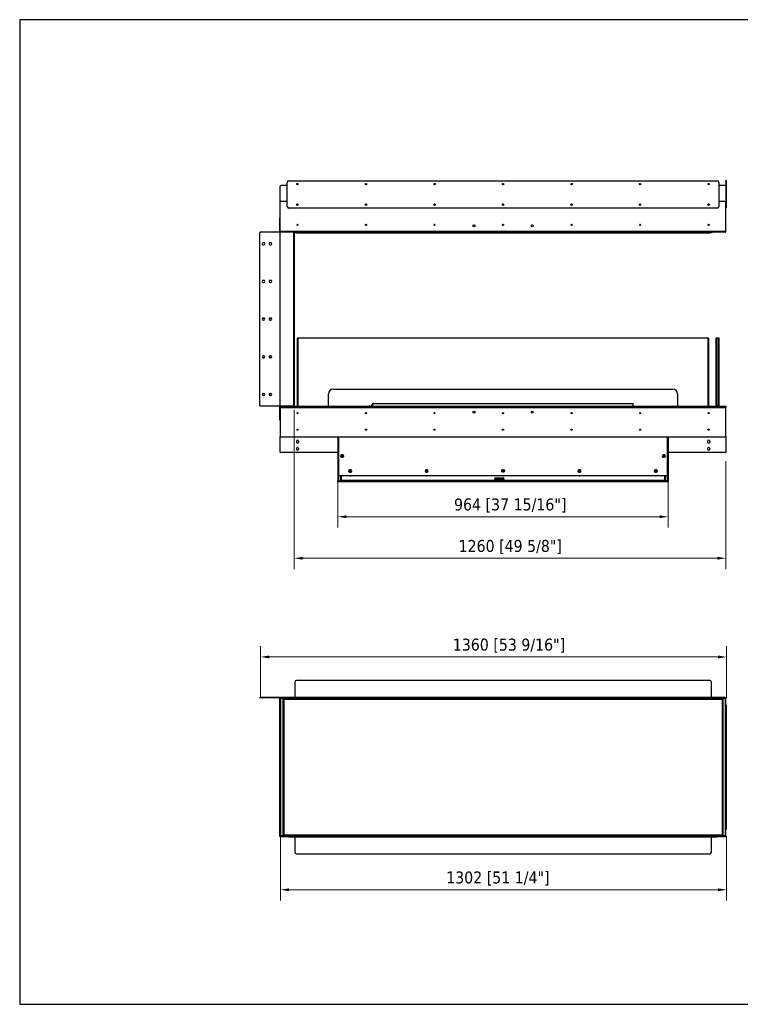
# Model space of a CAD drawing. Header units: millimetres. Extents: x 562 to 4546, y 557 to 3432.
# Tile 1 of 6: x 562 to 2665, y 557 to 3432. Entities that reach past the tile are written whole.
import ezdxf

# ---------------------------------------------------------------- set-up
doc = ezdxf.new("R2010")
doc.units = ezdxf.units.MM
doc.linetypes.add('CENTERX2', pattern=[0.8, 0.5, -0.1, 0.1, -0.1])
doc.layers.add('KO', color=7, linetype='Continuous', lineweight=30)
doc.layers.add('PLA_wymiar', color=7, linetype='Continuous', lineweight=18, true_color=0xff4646)
doc.styles.add('Tekst_wymiaru (PLA_colour)', font='tahoma.ttf')
doc.dimstyles.new('PLANIKA_colour', dxfattribs={"dimscale": 10, "dimtxt": 3.5, "dimasz": 2.5, "dimexe": 3.175, "dimexo": 0, "dimgap": 0.762, "dimtad": 1, "dimdec": 0, "dimrnd": 1e-08, "dimtxsty": 'Tekst_wymiaru (PLA_colour)', "dimcen": 0.09, "dimdle": 10, "dimclrd": 256, "dimclre": 256, "dimclrt": 256, "dimadec": 1, "dimazin": 2, "dimtfac": 0.8, "dimtdec": 0, "dimtmove": 0, "dimatfit": 3, "dimfxl": 0, "dimtolj": 1, "dimlwd": -1, "dimlwe": -1, "dimarcsym": 0})

# ---------------------------------------------------------------- blocks, each defined once
blk = doc.blocks.new('*D176')
at = {"layer": 'Defpoints', "color": 0, "transparency": 16777216}
for p in [(1323.5, 1048.3), (2625.5, 1048.3), (2625.5, 891.9)]:
    blk.add_point(p, dxfattribs=at)
at = {"layer": 'PLA_wymiar', "transparency": 16777216}
for p, q in [((1323.5, 1048.3), (1323.5, 860.1)), ((2625.5, 1048.3), (2625.5, 860.1)), ((1348.5, 891.9), (2600.5, 891.9))]:
    blk.add_line(p, q, dxfattribs=at)
for points in [[(1348.5, 896.1), (1348.5, 887.7), (1323.5, 891.9)], [(2600.5, 896.1), (2600.5, 887.7), (2625.5, 891.9)]]:
    blk.add_solid(points, dxfattribs=at)
at = {"layer": 'PLA_wymiar', "color": 11, "true_color": 0xff8080, "transparency": 16777216, "insert": (1957.8, 945.3), "char_height": 35, "attachment_point": 2, "style": 'Tekst_wymiaru (PLA_colour)'}
blk.add_mtext('\\A1;1302 [51 1/4"]', dxfattribs=at)
blk = doc.blocks.new('*D177')
at = {"layer": 'Defpoints', "color": 0, "transparency": 16777216}
for p in [(1265.5, 1571.8), (1265.5, 1452), (2625.5, 1451.7)]:
    blk.add_point(p, dxfattribs=at)
at = {"layer": 'PLA_wymiar', "transparency": 16777216}
for p, q in [((1265.5, 1452), (1265.5, 1603.5)), ((2625.5, 1451.7), (2625.5, 1603.5)), ((2600.5, 1571.8), (1290.5, 1571.8))]:
    blk.add_line(p, q, dxfattribs=at)
for points in [[(1290.5, 1575.9), (1290.5, 1567.6), (1265.5, 1571.8)], [(2600.5, 1575.9), (2600.5, 1567.6), (2625.5, 1571.8)]]:
    blk.add_solid(points, dxfattribs=at)
at = {"layer": 'PLA_wymiar', "color": 11, "true_color": 0xff8080, "transparency": 16777216, "insert": (1990.2, 1625.2), "char_height": 35, "attachment_point": 2, "style": 'Tekst_wymiaru (PLA_colour)'}
blk.add_mtext('\\A1;1360 [53 9/16"]', dxfattribs=at)
blk = doc.blocks.new('*D174')
at = {"layer": 'Defpoints', "color": 0, "transparency": 16777216}
for p in [(1363.5, 2293.5), (2623.5, 2143), (1363.5, 1859.9)]:
    blk.add_point(p, dxfattribs=at)
at = {"layer": 'PLA_wymiar', "transparency": 16777216}
for p, q in [((1363.5, 2293.5), (1363.5, 1828.1)), ((2623.5, 2143), (2623.5, 1828.1)), ((2598.5, 1859.9), (1388.5, 1859.9))]:
    blk.add_line(p, q, dxfattribs=at)
for points in [[(1388.5, 1864.1), (1388.5, 1855.7), (1363.5, 1859.9)], [(2598.5, 1864.1), (2598.5, 1855.7), (2623.5, 1859.9)]]:
    blk.add_solid(points, dxfattribs=at)
at = {"layer": 'PLA_wymiar', "color": 11, "true_color": 0xff8080, "transparency": 16777216, "insert": (1993.9, 1913.3), "char_height": 35, "attachment_point": 2, "style": 'Tekst_wymiaru (PLA_colour)'}
blk.add_mtext('\\A1;1260 [49 5/8"]', dxfattribs=at)
blk = doc.blocks.new('*D175')
at = {"layer": 'Defpoints', "color": 0, "transparency": 16777216}
for p in [(1491, 2084.4), (2455, 2084.4), (1491, 1981.1)]:
    blk.add_point(p, dxfattribs=at)
at = {"layer": 'PLA_wymiar', "transparency": 16777216}
for p, q in [((1491, 2084.4), (1491, 1949.3)), ((2455, 2084.4), (2455, 1949.3)), ((2430, 1981.1), (1516, 1981.1))]:
    blk.add_line(p, q, dxfattribs=at)
for points in [[(1516, 1985.2), (1516, 1976.9), (1491, 1981.1)], [(2430, 1985.2), (2430, 1976.9), (2455, 1981.1)]]:
    blk.add_solid(points, dxfattribs=at)
at = {"layer": 'PLA_wymiar', "color": 11, "true_color": 0xff8080, "transparency": 16777216, "insert": (1993.9, 2034.5), "char_height": 35, "attachment_point": 2, "style": 'Tekst_wymiaru (PLA_colour)'}
blk.add_mtext('\\A1;964 [37 15/16"]', dxfattribs=at)

msp = doc.modelspace()

# ---------------------------------------------------------------- linework, layer by layer
at = {"color": 7, "linetype": 'Continuous', "lineweight": 25}
for p, q in [((1348, 2962.3), (2598, 2962.3)), ((2623.5, 2963.3), (2624.5, 2963.3)), ((2623.5, 2958.3), (2623.5, 2963.3)), ((2624.5, 2963.3), (2624.5, 2958.3)), ((1322.5, 2902.3), (1322.5, 2946.3)), ((1343, 2948.3), (1324.5, 2948.3)), ((1343, 2887.3), (1343, 2957.3)), ((2603, 2957.3), (2603, 2887.3)), ((2621.5, 2948.3), (2603, 2948.3)), ((2624.5, 2958.3), (2623.5, 2958.3)), ((2623.5, 2958.3), (2623.5, 2902.3)), ((2624.5, 2958.3), (2624.5, 2888.3)), ((1322.5, 2902.3), (1343, 2902.3)), ((1322.5, 2814.3), (1322.5, 2902.3)), ((2598, 2882.3), (1348, 2882.3)), ((2603, 2902.3), (2623.5, 2902.3)), ((2623.5, 2814.3), (2623.5, 2902.3)), ((2623.5, 2888.3), (2624.5, 2888.3)), ((2624.5, 2883.3), (2623.5, 2883.3)), ((2624.5, 2888.3), (2624.5, 2883.3)), ((1321.5, 2853.3), (1322.5, 2853.3)), ((1321.5, 2851.3), (1321.5, 2853.3)), ((1322.5, 2851.3), (1321.5, 2851.3)), ((1321.5, 2813.3), (1321.5, 2851.3)), ((1263.5, 2306.3), (1263.5, 2810.3)), ((1321.5, 2812.3), (1265.5, 2812.3)), ((1322.5, 2813.3), (1321.5, 2813.3)), ((1321.5, 2812.3), (1321.5, 2304.3)), ((1361.5, 2812.3), (1321.5, 2812.3)), ((2623.5, 2814.3), (1322.5, 2814.3)), ((1322.5, 2813.3), (1322.5, 2814.3)), ((1365, 2812.3), (1361.5, 2812.3)), ((1361.5, 2812.3), (1361.5, 2304.3)), ((1363.5, 2810.3), (1363.5, 2306.3)), ((1365, 2810.3), (1365, 2812.3)), ((1365, 2812.3), (1370, 2812.3)), ((1370, 2810.3), (1365, 2810.3)), ((1370, 2812.3), (1370, 2810.3)), ((1370, 2812.3), (2576, 2812.3)), ((1370, 2810.3), (2576, 2810.3)), ((2576, 2810.3), (2576, 2812.3)), ((2576, 2812.3), (2581, 2812.3)), ((2581, 2810.3), (2576, 2810.3)), ((2621.5, 2812.3), (2581, 2812.3)), ((2581, 2812.3), (2581, 2810.3)), ((1275, 2781.3), (1273, 2781.3)), ((1273, 2775.3), (1275, 2775.3)), ((1295, 2781.3), (1293, 2781.3)), ((1293, 2775.3), (1295, 2775.3)), ((1275, 2671.3), (1273, 2671.3)), ((1273, 2665.3), (1275, 2665.3)), ((1295, 2671.3), (1293, 2671.3)), ((1293, 2665.3), (1295, 2665.3)), ((1273, 2561.3), (1275, 2561.3)), ((1293, 2561.3), (1295, 2561.3)), ((1275, 2555.3), (1273, 2555.3)), ((1295, 2555.3), (1293, 2555.3)), ((1373.5, 2502.8), (1374.5, 2503.8)), ((1373.5, 2304.3), (1373.5, 2502.8)), ((1373.5, 2502.8), (1374.5, 2502.8)), ((1374.5, 2503.8), (1374.5, 2502.8)), ((1374.5, 2503.8), (2571.5, 2503.8)), ((1374.5, 2502.8), (1374.5, 2304.3)), ((2571.5, 2502.8), (1374.5, 2502.8)), ((2571.5, 2503.8), (2571.5, 2502.8)), ((2571.5, 2503.8), (2572.5, 2502.8)), ((2571.5, 2304.3), (2571.5, 2502.8)), ((2572.5, 2502.8), (2571.5, 2502.8)), ((2572.5, 2502.8), (2572.5, 2304.3)), ((2595, 2502.8), (2596, 2503.8)), ((2595, 2304.3), (2595, 2502.8)), ((2595, 2502.8), (2596, 2502.8)), ((2596, 2503.8), (2602, 2503.8)), ((2596, 2503.8), (2596, 2502.8)), ((2596, 2502.8), (2596, 2305.3)), ((2602, 2502.8), (2596, 2502.8)), ((2602, 2503.8), (2603, 2502.8)), ((2602, 2503.8), (2602, 2502.8)), ((2602, 2305.3), (2602, 2502.8)), ((2602, 2502.8), (2603, 2502.8)), ((2603, 2502.8), (2603, 2304.3)), ((1273, 2451.3), (1275, 2451.3)), ((1275, 2445.3), (1273, 2445.3)), ((1293, 2451.3), (1295, 2451.3)), ((1295, 2445.3), (1293, 2445.3)), ((1273, 2341.3), (1275, 2341.3)), ((1275, 2335.3), (1273, 2335.3)), ((1293, 2341.3), (1295, 2341.3)), ((1295, 2335.3), (1293, 2335.3)), ((1463.5, 2304.3), (1463.5, 2338.8)), ((1478.5, 2353.8), (2467.5, 2353.8)), ((2482.5, 2338.8), (2482.5, 2304.3)), ((1321.5, 2304.3), (1265.5, 2304.3)), ((1361.5, 2304.3), (1321.5, 2304.3)), ((1322.5, 2303.3), (1321.5, 2303.3)), ((1321.5, 2265.3), (1321.5, 2303.3)), ((1322.5, 2303.5), (1322.5, 2303.3)), ((1322.5, 2299.2), (1322.5, 2303.3)), ((1324, 2301.3), (1322.5, 2301.3)), ((1323.6, 2299.3), (1323.6, 2301.3)), ((1324, 2304.3), (1324, 2301.3)), ((1324, 2304.3), (2622, 2304.3)), ((1324, 2301.3), (2622, 2301.3)), ((1582.9, 2305.1), (1582.1, 2304.3)), ((1590.3, 2307.5), (1587.1, 2304.3)), ((1590.9, 2304.3), (1592.2, 2305.6)), ((1593, 2309.7), (1591.1, 2307.8)), ((1592.5, 2306.4), (1593, 2306.8)), ((1593, 2304.3), (1593, 2311.3)), ((1593, 2311.3), (2353, 2311.3)), ((1594.9, 2311.6), (1594.6, 2311.3)), ((2353, 2304.3), (2353, 2311.3)), ((2596, 2305.3), (2595, 2304.3)), ((2596, 2305.3), (2602, 2305.3)), ((2602, 2305.3), (2603, 2304.3)), ((2622, 2301.3), (2622, 2304.3)), ((2622, 2304.3), (2623.5, 2304.3)), ((2623.5, 2301.3), (2622, 2301.3)), ((2622.4, 2301.3), (2622.4, 2299.3)), ((2623.5, 2304.3), (2623.5, 2301.3)), ((1323.5, 2299.3), (1322.5, 2299.3)), ((1323.6, 2299.2), (1322.5, 2299.2)), ((1322.5, 2299.2), (1322.5, 2216.3)), ((1322.5, 2299.2), (1323.5, 2299.2)), ((1323.5, 2299.2), (1323.5, 2299.3)), ((1323.5, 2299.2), (1323.5, 2299.2)), ((1323.6, 2299.3), (1323.6, 2299.2)), ((2622.4, 2299.3), (1323.6, 2299.3)), ((1373.5, 2281.7), (1373.5, 2284.9)), ((1374.5, 2284.1), (1374.5, 2282.5)), ((1971.5, 2284), (1974.5, 2284)), ((2571.5, 2282.5), (2571.5, 2284.1)), ((2572.5, 2284.9), (2572.5, 2281.7)), ((2622.4, 2299.2), (2622.4, 2299.3)), ((2623.5, 2299.2), (2622.4, 2299.2)), ((2622.5, 2299.3), (2623.5, 2299.3)), ((2622.5, 2299.3), (2622.5, 2299.2)), ((2622.5, 2299.2), (2623.5, 2299.2)), ((2622.5, 2299.2), (2622.5, 2299.2)), ((2623.5, 2299.3), (2623.5, 2299.2)), ((2623.5, 2216.3), (2623.5, 2299.2)), ((2623.5, 2299.2), (2623.5, 2299.2)), ((1321.5, 2265.3), (1322.5, 2265.3)), ((1321.5, 2263.3), (1321.5, 2265.3)), ((1322.5, 2263.3), (1321.5, 2263.3)), ((1322.5, 2214.3), (1322.5, 2215.8)), ((1322.5, 2169.8), (1322.5, 2214.3)), ((1323.5, 2214.3), (1322.5, 2214.3)), ((1323.5, 2214.6), (1323.5, 2214.3)), ((1324.5, 2214.3), (2621.5, 2214.3)), ((1491, 2214.3), (1491, 2086.1)), ((1493, 2214.3), (1493, 2103.3)), ((2453, 2103.3), (2453, 2214.3)), ((2455, 2214.3), (2455, 2086.1)), ((2622.5, 2214.3), (2622.5, 2214.6)), ((2623.5, 2214.3), (2622.5, 2214.3)), ((2623.5, 2215.8), (2623.5, 2214.3)), ((2623.5, 2214.3), (2623.5, 2169.8)), ((1370, 2201.3), (1370, 2199.3)), ((1376, 2201.3), (1376, 2199.3)), ((2570, 2201.3), (2570, 2199.3)), ((2576, 2201.3), (2576, 2199.3)), ((1491, 2168.3), (1324, 2168.3)), ((1370, 2180.3), (1370, 2178.3)), ((1376, 2180.3), (1376, 2178.3)), ((1505, 2161.8), (1502, 2161.8)), ((2444, 2161.8), (2441, 2161.8)), ((2622, 2168.3), (2455, 2168.3)), ((2570, 2180.3), (2570, 2178.3)), ((2576, 2180.3), (2576, 2178.3)), ((1502, 2155.3), (1505, 2155.3)), ((2441, 2155.3), (2444, 2155.3)), ((1495, 2101.3), (2451, 2101.3)), ((1499, 2087.5), (1499, 2101.3)), ((1501, 2100.2), (1499, 2100.2)), ((1501, 2101.3), (1501, 2087.4)), ((1528.5, 2118), (1525.5, 2118)), ((1525.5, 2111.5), (1528.5, 2111.5)), ((1751.5, 2118), (1748.5, 2118)), ((1748.5, 2111.5), (1751.5, 2111.5)), ((2197.5, 2118), (2194.5, 2118)), ((2194.5, 2111.5), (2197.5, 2111.5)), ((2420.5, 2118), (2417.5, 2118)), ((2417.5, 2111.5), (2420.5, 2111.5)), ((2445, 2087.4), (2445, 2101.3)), ((2445, 2100.2), (2447, 2100.2)), ((2447, 2087.5), (2447, 2101.3)), ((1491, 2086.1), (1491, 2085.9)), ((1491, 2084.4), (1491, 2085.9)), ((1492.5, 2085.8), (1492.5, 2084.3)), ((1492.5, 2085.8), (1498, 2085.8)), ((1492.5, 2084.3), (1498, 2084.3)), ((1493, 2086), (1497.5, 2086)), ((1495.5, 2086), (1495.5, 2086)), ((1497, 2085.9), (1501, 2085.9)), ((1498, 2084.3), (1498, 2085.8)), ((1499, 2087.4), (1501, 2087.4)), ((1499.5, 2088.6), (1501, 2088.6)), ((1501, 2088), (1499.5, 2088)), ((1499.5, 2085.9), (1499.5, 2084.4)), ((1499.5, 2085.9), (1499.5, 2085.9)), ((1499.5, 2084.4), (1501, 2084.4)), ((1501, 2087.4), (2445, 2087.4)), ((1501, 2084.4), (1501, 2087.4)), ((1501, 2084.4), (2445, 2084.4)), ((1659, 2084.4), (1659, 2084.2)), ((1659, 2084.2), (1659.5, 2083.7)), ((1664.4, 2083.7), (1664.9, 2084.2)), ((1664.9, 2084.2), (1664.9, 2084.4)), ((1974, 2093.9), (1950, 2093.9)), ((1950, 2090.4), (1974, 2090.4)), ((1967, 2093.9), (1967, 2090.4)), ((1972.9, 2090.4), (1972.9, 2093.9)), ((2446.5, 2088.6), (2445, 2088.6)), ((2445, 2088), (2446.5, 2088)), ((2445, 2087.4), (2445, 2084.4)), ((2447, 2087.4), (2445, 2087.4)), ((2449, 2085.9), (2445, 2085.9)), ((2446.5, 2084.4), (2445, 2084.4)), ((2446.5, 2085.9), (2446.5, 2085.9)), ((2446.5, 2084.4), (2446.5, 2085.9)), ((2448, 2085.8), (2453.5, 2085.8)), ((2448, 2085.8), (2448, 2084.3)), ((2448, 2084.3), (2453.5, 2084.3)), ((2453, 2086), (2448.5, 2086)), ((2450.5, 2086), (2450.5, 2086)), ((2453.5, 2084.3), (2453.5, 2085.8)), ((2455, 2086.1), (2455, 2085.9)), ((2455, 2085.9), (2455, 2084.4)), ((1365, 1498), (1365, 1453)), ((2576, 1503), (1370, 1503)), ((2581, 1453), (2581, 1498)), ((1263.5, 1452), (1263.5, 1453)), ((1263.5, 1453), (1265.5, 1453)), ((1265.5, 1452), (1263.5, 1452)), ((1265.5, 1453), (1265.5, 1452)), ((1322.5, 1453), (1265.5, 1453)), ((1322.5, 1452), (1265.5, 1452)), ((1321.5, 1451.7), (1322.5, 1451.7)), ((1321.5, 1449.7), (1321.5, 1451.7)), ((1321.5, 1050.3), (1321.5, 1449.7)), ((1322.5, 1449.7), (1321.5, 1449.7)), ((1322.5, 1452), (1322.5, 1453)), ((1322.5, 1453), (1324.5, 1453)), ((1324.5, 1452), (1322.5, 1452)), ((1322.5, 1451.7), (1322.5, 1452)), ((1323.5, 1451.7), (1322.5, 1451.7)), ((1322.5, 1451.7), (1322.5, 1048.3)), ((1323.5, 1451.7), (1323.5, 1048.3)), ((1324.5, 1453), (1324.5, 1452)), ((2621.5, 1453), (1324.5, 1453)), ((2621.5, 1452), (1324.5, 1452)), ((1324.5, 1451), (2621.5, 1451)), ((1324.5, 1049), (1324.5, 1451)), ((1331.5, 1449.5), (1332.5, 1449.5)), ((1331.5, 1448.5), (1331.5, 1449.5)), ((1332.5, 1448.5), (1331.5, 1448.5)), ((1331.5, 1448.5), (1331.5, 1448)), ((1331.5, 1448), (1333, 1448)), ((1331.5, 1052), (1331.5, 1448)), ((1332.5, 1449.5), (1332.5, 1448.5)), ((1332.5, 1448), (1332.5, 1448.5)), ((1333, 1447.5), (1333, 1449.5)), ((2613, 1449.5), (1333, 1449.5)), ((2613, 1447.5), (1333, 1447.5)), ((1333, 1447.5), (1333, 1052.5)), ((2613, 1449.5), (2613, 1447.5)), ((2613, 1448), (2614.5, 1448)), ((2613, 1052.5), (2613, 1447.5)), ((2613.5, 1449.5), (2614.5, 1449.5)), ((2613.5, 1448.5), (2613.5, 1449.5)), ((2614.5, 1448.5), (2613.5, 1448.5)), ((2613.5, 1448), (2613.5, 1448.5)), ((2614.5, 1449.5), (2614.5, 1448.5)), ((2614.5, 1448), (2614.5, 1448.5)), ((2614.5, 1448), (2614.5, 1052)), ((2621.5, 1452), (2621.5, 1453)), ((2621.5, 1453), (2623.5, 1453)), ((2623.5, 1452), (2621.5, 1452)), ((2621.5, 1451), (2621.5, 1049)), ((2622.5, 1048.3), (2622.5, 1451.7)), ((2622.5, 1451.7), (2623.5, 1451.7)), ((2623.5, 1453), (2623.5, 1452)), ((2623.5, 1452), (2623.5, 1451.7)), ((2623.5, 1432), (2623.5, 1451.7)), ((2623.5, 1432), (2624.5, 1432)), ((2623.5, 1427), (2623.5, 1432)), ((2624.5, 1427), (2623.5, 1427)), ((2623.5, 1427), (2623.5, 1073)), ((2624.5, 1432), (2624.5, 1427)), ((2624.5, 1427), (2624.5, 1073)), ((2623.5, 1073), (2624.5, 1073)), ((2623.5, 1068), (2623.5, 1073)), ((2623.5, 1048.3), (2623.5, 1068)), ((2624.5, 1068), (2623.5, 1068)), ((2624.5, 1073), (2624.5, 1068)), ((1321.5, 1050.3), (1322.5, 1050.3)), ((1321.5, 1048.3), (1321.5, 1050.3)), ((1322.5, 1048.3), (1321.5, 1048.3)), ((1321.5, 1047), (1321.5, 1048)), ((1322.5, 1048), (1321.5, 1048)), ((1322.5, 1047), (1321.5, 1047)), ((1323.5, 1048.3), (1322.5, 1048.3)), ((1322.5, 1048), (1322.5, 1048.3)), ((1322.5, 1048), (2623.5, 1048)), ((1322.5, 1047), (1322.5, 1048)), ((1322.5, 1047), (1343, 1047)), ((2621.5, 1049), (1324.5, 1049)), ((1333, 1052), (1331.5, 1052)), ((1331.5, 1052), (1331.5, 1051.5)), ((1331.5, 1051.5), (1332.5, 1051.5)), ((1331.5, 1050.5), (1331.5, 1051.5)), ((1332.5, 1050.5), (1331.5, 1050.5)), ((1332.5, 1052), (1332.5, 1051.5)), ((1332.5, 1051.5), (1332.5, 1050.5)), ((1333, 1052.5), (2613, 1052.5)), ((1333, 1050.5), (1333, 1052.5)), ((1333, 1050.5), (2613, 1050.5)), ((1343, 1046), (1343, 1047)), ((1343, 1047), (1348, 1047)), ((1348, 1046), (1343, 1046)), ((1348, 1047), (1348, 1046)), ((1348, 1047), (2598, 1047)), ((1348, 1046), (2598, 1046)), ((1365, 1046), (1365, 1002)), ((2581, 1002), (2581, 1046)), ((2598, 1046), (2598, 1047)), ((2598, 1047), (2603, 1047)), ((2603, 1046), (2598, 1046)), ((2603, 1047), (2603, 1046)), ((2603, 1047), (2623.5, 1047)), ((2613, 1052.5), (2613, 1050.5)), ((2614.5, 1052), (2613, 1052)), ((2613.5, 1052), (2613.5, 1051.5)), ((2613.5, 1051.5), (2614.5, 1051.5)), ((2613.5, 1050.5), (2613.5, 1051.5)), ((2614.5, 1050.5), (2613.5, 1050.5)), ((2614.5, 1051.5), (2614.5, 1052)), ((2614.5, 1051.5), (2614.5, 1050.5)), ((2622.5, 1048.3), (2623.5, 1048.3)), ((2623.5, 1048.3), (2623.5, 1048)), ((2623.5, 1047), (2623.5, 1048)), ((1370, 997), (2576, 997))]:
    msp.add_line(p, q, dxfattribs=at)
at = {"color": 8, "linetype": 'Continuous', "lineweight": 25}
for p, q in [((1371.3, 2833.3), (1374.7, 2833.3)), ((1571.3, 2833.3), (1574.7, 2833.3)), ((1771.3, 2833.3), (1774.7, 2833.3)), ((1887.2, 2833.3), (1888.8, 2833.3)), ((1971.3, 2833.3), (1974.7, 2833.3)), ((2057.2, 2833.3), (2058.8, 2833.3)), ((2171.3, 2833.3), (2174.7, 2833.3)), ((2371.3, 2833.3), (2374.7, 2833.3)), ((2571.3, 2833.3), (2574.7, 2833.3)), ((1322.5, 2215.8), (1322.6, 2215.8)), ((2623.4, 2215.8), (2623.5, 2215.8)), ((1493, 2086), (1493, 2103.3)), ((1526.4, 2100.1), (1527.6, 2100.1)), ((1749.4, 2100.1), (1750.6, 2100.1)), ((1972.4, 2100.1), (1973.6, 2100.1)), ((2195.4, 2100.1), (2196.6, 2100.1)), ((2418.4, 2100.1), (2419.6, 2100.1)), ((2453, 2086), (2453, 2103.3)), ((1497, 2086), (1497, 2085.9)), ((1499.5, 2088.6), (1499.5, 2088)), ((2446.5, 2088.6), (2446.5, 2088)), ((2449, 2086), (2449, 2085.9))]:
    msp.add_line(p, q, dxfattribs=at)
at = {"color": 7, "linetype": 'CENTERX2'}
msp.add_line((1323.6, 2300.5), (2622.4, 2300.5), dxfattribs=at)
at = {"color": 7, "linetype": 'Continuous'}
for p, q in [((1534, 2087.8), (1534, 2086.1)), ((1925, 2087.9), (1925, 2086.2)), ((2005, 2086.2), (2005, 2087.9)), ((2412, 2086.1), (2412, 2087.8))]:
    msp.add_line(p, q, dxfattribs=at)
at = {"color": 8, "linetype": 'Continuous', "lineweight": 25, "flags": 128}
for points in [[(1583.6, 2304.3), (1583.5, 2304.4), (1583.1, 2304.9), (1582.9, 2305), (1582.9, 2305.1)], [(1591.3, 2306.6), (1590.9, 2306.9), (1590.6, 2307.2), (1590.4, 2307.4), (1590.3, 2307.5)], [(1592.4, 2306), (1592.3, 2306.1), (1592.1, 2306.2), (1591.9, 2306.5), (1591.6, 2306.8), (1591.2, 2307.1), (1591, 2307.4), (1590.8, 2307.6), (1590.7, 2307.7), (1590.7, 2307.7)], [(1591.1, 2307.8), (1591.2, 2307.7), (1591.3, 2307.6), (1591.6, 2307.4), (1591.8, 2307.1), (1592.1, 2306.8), (1592.3, 2306.6), (1592.5, 2306.4), (1592.5, 2306.4)], [(1592.2, 2305.6), (1592.2, 2305.7), (1592, 2305.9), (1591.7, 2306.2), (1591.3, 2306.6)], [(1595.3, 2311.3), (1595.2, 2311.4), (1595, 2311.6), (1594.9, 2311.6)]]:
    msp.add_lwpolyline(points, dxfattribs=at)
at = {"color": 7, "linetype": 'Continuous', "lineweight": 25, "flags": 128}
for points in [[(1584.3, 2304.3), (1583.8, 2304.8), (1583.6, 2305), (1583.6, 2305.1)], [(1595.7, 2311.3), (1595.7, 2311.3), (1595.5, 2311.5), (1595.4, 2311.6), (1595.4, 2311.6)], [(1527, 2116.5), (1527, 2116.5), (1526.7, 2116.5)], [(1750, 2116.5), (1750, 2116.5), (1749.7, 2116.5)], [(1849.5, 2084.4), (1849.5, 2084.3), (1849.4, 2084.2), (1849.4, 2084.1), (1849.4, 2084.1), (1849.3, 2084), (1849.2, 2084.1), (1849.2, 2084.1), (1849.1, 2084.2), (1849.1, 2084.2)], [(1868, 2084), (1868, 2084), (1868.1, 2084.1), (1868.1, 2084.1), (1868.2, 2084.2), (1868.2, 2084.3), (1868.2, 2084.4), (1868.1, 2084.4)], [(1966.9, 2092.4), (1966.9, 2092.4), (1967, 2092.4)], [(1972.9, 2092.4), (1973, 2092.4), (1973.1, 2092.4)], [(1322.6, 1452), (1322.5, 1451.8), (1322.5, 1451.7)], [(2623.5, 1451.7), (2623.5, 1451.8), (2623.4, 1452)], [(1322.5, 1048.3), (1322.5, 1048.2), (1322.6, 1048)], [(2623.4, 1048), (2623.5, 1048.2), (2623.5, 1048.3)]]:
    msp.add_lwpolyline(points, dxfattribs=at)
at = {"color": 7, "linetype": 'Continuous', "lineweight": 25}
for centre, radius in [((1373, 2952.3), 2.1), ((1573, 2952.3), 2.1), ((1773, 2952.3), 2.1), ((1973, 2952.3), 2.1), ((2173, 2952.3), 2.1), ((2373, 2952.3), 2.1), ((2573, 2952.3), 2.1), ((1373, 2892.3), 2.1), ((1373, 2892.3), 1.7), ((1573, 2892.3), 2.1), ((1573, 2892.3), 1.7), ((1773, 2892.3), 2.1), ((1773, 2892.3), 1.7), ((1973, 2892.3), 2.1), ((1973, 2892.3), 1.7), ((2173, 2892.3), 2.1), ((2173, 2892.3), 1.7), ((2373, 2892.3), 2.1), ((2373, 2892.3), 1.7), ((2573, 2892.3), 2.1), ((2573, 2892.3), 1.7), ((1373, 2833.3), 1.7), ((1573, 2833.3), 1.7), ((1773, 2833.3), 1.7), ((1888, 2830.3), 3.1), ((1973, 2833.3), 1.7), ((2058, 2830.3), 3.1), ((2173, 2833.3), 1.7), ((2373, 2833.3), 1.7), ((2573, 2833.3), 1.7), ((1373, 2283.3), 1.7), ((1573, 2283.3), 1.7), ((1773, 2283.3), 1.7), ((1888, 2286.3), 3.1), ((1973, 2283.3), 1.7), ((2058, 2286.3), 3.1), ((2173, 2283.3), 1.7), ((2373, 2283.3), 1.7), ((2573, 2283.3), 1.7), ((1373, 2235.3), 1.7), ((1573, 2235.3), 1.7), ((1773, 2235.3), 1.7), ((1973, 2235.3), 1.7), ((2173, 2235.3), 1.7), ((2373, 2235.3), 1.7), ((2573, 2235.3), 1.7), ((1503.5, 2158.5), 1.6), ((2442.5, 2158.5), 1.6), ((1527, 2114.8), 1.75), ((1750, 2114.8), 1.75), ((1973, 2114.8), 4), ((1973, 2114.8), 3.04), ((1973, 2114.8), 1.98), ((2196, 2114.8), 1.75), ((2419, 2114.8), 1.75)]:
    msp.add_circle(centre, radius, dxfattribs=at)
for centre, radius, start, end in [((1348, 2957.3), 5, 90, 180), ((2598, 2957.3), 5, 0, 90), ((1324.5, 2946.3), 2, 90, 180), ((2621.5, 2946.3), 2, 0, 90), ((1348, 2887.3), 5, 180, 270), ((2598, 2887.3), 5, 270, 0), ((1265.5, 2810.3), 2, 90, 180), ((1323.5, 2813.3), 2, 180, 210), ((1323.5, 2813.3), 1, 180, 270), ((1273, 2778.3), 3, 90, 270), ((1275, 2778.3), 3, 270, 90), ((1293, 2778.3), 3, 90, 270), ((1295, 2778.3), 3, 270, 90), ((1273, 2668.3), 3, 90, 270), ((1275, 2668.3), 3, 270, 90), ((1293, 2668.3), 3, 90, 270), ((1295, 2668.3), 3, 270, 90), ((1273, 2558.3), 3, 90, 270), ((1275, 2558.3), 3, 270, 90), ((1293, 2558.3), 3, 90, 270), ((1295, 2558.3), 3, 270, 90), ((1273, 2448.3), 3, 90, 270), ((1275, 2448.3), 3, 270, 90), ((1293, 2448.3), 3, 90, 270), ((1295, 2448.3), 3, 270, 90), ((1273, 2338.3), 3, 90, 270), ((1275, 2338.3), 3, 270, 90), ((1293, 2338.3), 3, 90, 270), ((1295, 2338.3), 3, 270, 90), ((1478.5, 2338.8), 15, 90, 180), ((2467.5, 2338.8), 15, 0, 90), ((1265.5, 2306.3), 2, 180, 270), ((1323.5, 2303.3), 2, 150, 180), ((1324.5, 2299.3), 2, 116.7437, 180), ((1583.2, 2304.7), 0.5, 45, 135), ((1590.7, 2307.2), 0.5, 85.5416, 135), ((1590.8, 2308.2), 0.5, 265.5416, 315), ((1591.9, 2306), 0.5, 315, 4.4584), ((1592.9, 2306), 0.5, 135, 184.4584), ((1595.2, 2311.4), 0.3, 45, 135), ((2621.5, 2299.3), 2, 0, 63.2563), ((1324.5, 2299.3), 1, 154.1581, 180), ((2621.5, 2299.3), 1, 0, 25.8419), ((1324.5, 2216.3), 2, 180, 270), ((2621.5, 2216.3), 2, 270, 0), ((1373, 2201.3), 3, 0, 180), ((1373, 2199.3), 3, 180, 0), ((2573, 2201.3), 3, 0, 180), ((2573, 2199.3), 3, 180, 0), ((1324, 2169.8), 1.5, 180, 270), ((1373, 2180.3), 3, 0, 180), ((1373, 2178.3), 3, 180, 0), ((1502, 2158.5), 3.25, 90, 270), ((1505, 2158.5), 3.25, 270, 90), ((2441, 2158.5), 3.25, 90, 270), ((2444, 2158.5), 3.25, 270, 90), ((2573, 2180.3), 3, 0, 180), ((2573, 2178.3), 3, 180, 0), ((2622, 2169.8), 1.5, 270, 0), ((1495, 2103.3), 2, 180, 270), ((1525.5, 2114.8), 3.25, 90, 270), ((1527, 2101.8), 1.75, 196.0843, 270), ((1527, 2101.8), 1.75, 270, 343.9157), ((1528.5, 2114.8), 3.25, 270, 90), ((1748.5, 2114.8), 3.25, 90, 270), ((1750, 2101.8), 1.75, 196.0843, 270), ((1750, 2101.8), 1.75, 270, 343.9157), ((1751.5, 2114.8), 3.25, 270, 90), ((1971.5, 2114.8), 3.25, 108.5008, 250.3411), ((1973, 2101.8), 1.75, 196.0843, 270), ((1973, 2114.8), 1.32, 131.4733, 191.4733), ((1973, 2114.8), 1.32, 191.4733, 251.4733), ((1973, 2114.8), 1.32, 71.4733, 131.4733), ((1973, 2114.8), 1.32, 251.4733, 311.4733), ((1973, 2101.8), 1.75, 270, 343.9157), ((1973, 2114.8), 1.32, 11.4733, 71.4733), ((1973, 2114.8), 1.32, 311.4733, 11.4733), ((1974.5, 2114.8), 3.25, 289.6589, 71.4992), ((2194.5, 2114.8), 3.25, 90, 270), ((2196, 2114.8), 1.75, 90, 179.954), ((2196, 2101.8), 1.75, 196.0843, 270), ((2196, 2114.8), 1.75, 0.046, 90), ((2196, 2101.8), 1.75, 270, 343.9157), ((2197.5, 2114.8), 3.25, 270, 90), ((2417.5, 2114.8), 3.25, 90, 270), ((2419, 2114.8), 1.75, 90, 179.9182), ((2419, 2101.8), 1.75, 196.0843, 270), ((2419, 2114.8), 1.75, 0.0823, 90), ((2419, 2101.8), 1.75, 270, 343.9157), ((2420.5, 2114.8), 3.25, 270, 90), ((2451, 2103.3), 2, 270, 0), ((1492.1, 2093), 7.23, 261.0442, 272.9642), ((1492.1, 2091.5), 7.24, 261.0443, 272.9597), ((1496.6, 2093.1), 7.23, 261.0442, 272.9642), ((1497.5, 2087.5), 1.5, 270, 0), ((1498.4, 2093), 7.23, 267.0356, 278.9559), ((1498.4, 2091.5), 7.24, 267.0402, 278.9559), ((1499.5, 2071.9), 16.7, 89.9469, 91.6649), ((1499.5, 2104.7), 16.7, 268.3351, 270.0531), ((1662, 2103), 19, 261.0537, 278.9463), ((1662, 2103.7), 20.2, 263.0325, 276.9675), ((1950, 2092.2), 1.75, 90, 270), ((1956.8, 1916.1), 175.4, 86.6586, 92.7114), ((1974, 2092.2), 1.75, 270, 90), ((2446.5, 2071.9), 16.7, 88.3351, 90.0531), ((2446.5, 2104.7), 16.7, 269.9469, 271.6649), ((2447.6, 2093), 7.23, 261.0441, 272.9644), ((2447.6, 2091.5), 7.24, 261.0441, 272.9598), ((2448.5, 2087.5), 1.5, 180, 270), ((2449.4, 2093.1), 7.23, 267.0358, 278.9558), ((2453.9, 2093), 7.23, 267.0358, 278.9558), ((2453.9, 2091.5), 7.24, 267.0403, 278.9557), ((1370, 1498), 5, 90, 180), ((2576, 1498), 5, 0, 90), ((1370, 1002), 5, 180, 270), ((2576, 1002), 5, 270, 0)]:
    msp.add_arc(centre, radius, start, end, dxfattribs=at)
for points, knots in [([(1322.5, 2814.3), (1322.7, 2814), (1323, 2813.5), (1323.5, 2812.8), (1324, 2812.4), (1324.3, 2812.3), (1324.5, 2812.3)], [0, 0, 0, 0, 0.25465, 0.509541, 0.764433, 1, 1, 1, 1]), ([(1361.5, 2812.3), (1361.8, 2812.1), (1362.3, 2811.8), (1362.9, 2811.3), (1363.4, 2810.8), (1363.5, 2810.5), (1363.5, 2810.3)], [0, 0, 0, 0, 0.250002, 0.500002, 0.750002, 1, 1, 1, 1]), ([(2621.5, 2812.3), (2621.7, 2812.3), (2621.8, 2812.3), (2622.2, 2812.5), (2622.3, 2812.7), (2622.7, 2813.1), (2622.8, 2813.3), (2623.2, 2813.8), (2623.3, 2814), (2623.5, 2814.3)], [0, 0, 0, 0, 0.25, 0.25, 0.5, 0.5, 0.75, 0.75, 1, 1, 1, 1]), ([(1363.5, 2306.3), (1363.5, 2306.1), (1363.4, 2305.8), (1362.9, 2305.3), (1362.2, 2304.8), (1361.7, 2304.4), (1361.5, 2304.3)], [0, 0, 0, 0, 0.2546418, 0.509535, 0.7644285, 1, 1, 1, 1]), ([(1972.6, 2116.7), (1972.6, 2116.7), (1972.6, 2116.7), (1972.5, 2116.7), (1972.5, 2116.5), (1972.4, 2116.2), (1972.2, 2115.7), (1971.7, 2115.5), (1971.4, 2115.5), (1971.2, 2115.5), (1971.1, 2115.4), (1971.1, 2115.4), (1971.1, 2115.4)], [0, 0, 0, 0, 0.011129, 0.02422, 0.07126, 0.271773, 0.499996, 0.728207, 0.928717, 0.975777, 0.988866, 1, 1, 1, 1]), ([(1971.1, 2115.4), (1971.1, 2115.4), (1971.1, 2115.4), (1971.1, 2115.4), (1971.1, 2115.3), (1971.2, 2115.3), (1971.3, 2115.2), (1971.5, 2115), (1971.7, 2114.7), (1971.7, 2114.2), (1971.6, 2113.9), (1971.5, 2113.6), (1971.5, 2113.5), (1971.5, 2113.5), (1971.5, 2113.5), (1971.5, 2113.5)], [0, 0, 0, 0, 0.006223, 0.017749, 0.031664, 0.048346, 0.098396, 0.2525, 0.42558, 0.593985, 0.846932, 0.943883, 0.980047, 0.990646, 1, 1, 1, 1]), ([(1971.5, 2113.5), (1971.5, 2113.5), (1971.5, 2113.5), (1971.6, 2113.4), (1971.7, 2113.5), (1971.9, 2113.5), (1972.3, 2113.6), (1972.7, 2113.5), (1973, 2113.2), (1973.2, 2113), (1973.3, 2112.9), (1973.3, 2112.8), (1973.4, 2112.8), (1973.4, 2112.8), (1973.4, 2112.8)], [0, 0, 0, 0, 0.012059, 0.02652, 0.056176, 0.153112, 0.40607, 0.574487, 0.747557, 0.901667, 0.962723, 0.979962, 0.993768, 1, 1, 1, 1]), ([(1974.5, 2116.1), (1974.5, 2116.1), (1974.4, 2116.1), (1974.4, 2116.1), (1974.3, 2116.1), (1974, 2116), (1973.7, 2115.9), (1973.2, 2116.1), (1973, 2116.3), (1972.8, 2116.5), (1972.7, 2116.7), (1972.6, 2116.7), (1972.6, 2116.7), (1972.6, 2116.7), (1972.6, 2116.7)], [0, 0, 0, 0, 0.012059, 0.02652, 0.056176, 0.153112, 0.406067, 0.574476, 0.747563, 0.901672, 0.962709, 0.979962, 0.993768, 1, 1, 1, 1]), ([(1973.4, 2112.8), (1973.4, 2112.8), (1973.4, 2112.9), (1973.4, 2112.9), (1973.5, 2113.1), (1973.6, 2113.4), (1973.8, 2113.8), (1974.3, 2114), (1974.6, 2114), (1974.8, 2114.1), (1974.8, 2114.1), (1974.9, 2114.1), (1974.9, 2114.1)], [0, 0, 0, 0, 0.011118, 0.024228, 0.07127, 0.271787, 0.500014, 0.72822, 0.928739, 0.9758, 0.988889, 1, 1, 1, 1]), ([(1974.9, 2114.1), (1974.9, 2114.2), (1974.9, 2114.2), (1974.9, 2114.2), (1974.8, 2114.2), (1974.8, 2114.3), (1974.7, 2114.4), (1974.5, 2114.6), (1974.3, 2114.9), (1974.2, 2115.3), (1974.4, 2115.7), (1974.5, 2115.9), (1974.5, 2116), (1974.5, 2116.1), (1974.5, 2116.1), (1974.5, 2116.1)], [0, 0, 0, 0, 0.00625, 0.017775, 0.031691, 0.048372, 0.09842, 0.25252, 0.425595, 0.593995, 0.846935, 0.943857, 0.980021, 0.990646, 1, 1, 1, 1]), ([(1491, 2086.1), (1491, 2086.1), (1491.1, 2086.1), (1491.5, 2086.1), (1492.2, 2086.1), (1492.7, 2086.1), (1493, 2086)], [0, 0, 0, 0, 0.2499995, 0.5000004, 0.7499954, 1, 1, 1, 1]), ([(1850.2, 2084.4), (1850.1, 2084.4), (1849.8, 2084.4), (1849.6, 2084.3), (1849.4, 2084.3)], [0, 0, 0, 0, 0.225968, 1, 1, 1, 1]), ([(1850, 2084.3), (1850.1, 2084.3), (1850.4, 2084.3), (1851, 2084.3), (1851.8, 2084.3), (1852.5, 2084.3), (1853, 2084.4), (1853.2, 2084.4), (1853.2, 2084.4)], [0, 0, 0, 0, 0.0855369, 0.3458995, 0.5828142, 0.7951638, 0.9788692, 1, 1, 1, 1]), ([(1864.1, 2084.4), (1864.3, 2084.4), (1864.7, 2084.4), (1865.5, 2084.3), (1866.3, 2084.2), (1867.2, 2084.1), (1867.7, 2084.1), (1868, 2084)], [0, 0, 0, 0, 0.158019, 0.330728, 0.528865, 0.752078, 1, 1, 1, 1]), ([(1966.7, 2093.9), (1966.7, 2093.9), (1966.6, 2093.9), (1966.4, 2093.7), (1966.3, 2093.5), (1966.2, 2093.2), (1966.3, 2092.9), (1966.4, 2092.7), (1966.6, 2092.6), (1966.7, 2092.5), (1966.8, 2092.4), (1966.9, 2092.4), (1967, 2092.4), (1967, 2092.4)], [0, 0, 0, 0, 0.056966, 0.153824, 0.263079, 0.379072, 0.497701, 0.59208, 0.67363, 0.746792, 0.817412, 0.910494, 1, 1, 1, 1]), ([(1973, 2092.4), (1973, 2092.4), (1973.1, 2092.4), (1973.2, 2092.4), (1973.4, 2092.5), (1973.6, 2092.7), (1973.7, 2092.9), (1973.8, 2093.2), (1973.7, 2093.5), (1973.6, 2093.7), (1973.4, 2093.9), (1973.3, 2093.9), (1973.3, 2093.9)], [0, 0, 0, 0, 0.045599, 0.21135, 0.299424, 0.400066, 0.513296, 0.633192, 0.754505, 0.85134, 0.935218, 1, 1, 1, 1]), ([(2455, 2086.1), (2455, 2086.1), (2454.9, 2086.1), (2454.4, 2086.1), (2453.8, 2086.1), (2453.3, 2086.1), (2453, 2086)], [0, 0, 0, 0, 0.2499995, 0.5000004, 0.7499954, 1, 1, 1, 1]), ([(1324.5, 1451), (1324.3, 1451.1), (1323.8, 1451.5), (1323.1, 1451.9), (1322.7, 1451.9), (1322.5, 1452)], [0, 0, 0, 0, 0.34813, 0.697524, 1, 1, 1, 1]), ([(1323.5, 1451.7), (1323.5, 1451.6), (1323.5, 1451.5), (1323.6, 1451.4), (1323.7, 1451.4), (1323.9, 1451.3), (1324, 1451.2), (1324.2, 1451.1), (1324.4, 1451), (1324.5, 1451)], [0, 0, 0, 0, 0.25, 0.25, 0.5, 0.5, 0.75, 0.75, 1, 1, 1, 1]), ([(2623.5, 1452), (2623.3, 1452), (2623.2, 1451.9), (2622.8, 1451.8), (2622.7, 1451.8), (2622.3, 1451.6), (2622.2, 1451.5), (2621.8, 1451.2), (2621.7, 1451.1), (2621.5, 1451)], [0, 0, 0, 0, 0.25, 0.25, 0.5, 0.5, 0.75, 0.75, 1, 1, 1, 1]), ([(2621.5, 1451), (2621.6, 1451), (2621.9, 1451.1), (2622.2, 1451.3), (2622.4, 1451.5), (2622.5, 1451.6), (2622.5, 1451.7), (2622.5, 1451.7)], [0, 0, 0, 0, 0.235296, 0.470635, 0.70586, 0.94109, 1, 1, 1, 1]), ([(1322.5, 1048), (1322.7, 1048), (1323.2, 1048.1), (1323.9, 1048.5), (1324.3, 1048.8), (1324.5, 1049)], [0, 0, 0, 0, 0.34815, 0.697544, 1, 1, 1, 1]), ([(1324.5, 1049), (1324.4, 1048.9), (1324.2, 1048.8), (1324, 1048.7), (1323.9, 1048.7), (1323.7, 1048.6), (1323.6, 1048.5), (1323.5, 1048.4), (1323.5, 1048.3), (1323.5, 1048.3)], [0, 0, 0, 0, 0.25, 0.25, 0.5, 0.5, 0.75, 0.75, 1, 1, 1, 1]), ([(2621.5, 1049), (2621.7, 1048.8), (2621.8, 1048.7), (2622.2, 1048.5), (2622.3, 1048.4), (2622.7, 1048.2), (2622.8, 1048.1), (2623.2, 1048), (2623.3, 1048), (2623.5, 1048)], [0, 0, 0, 0, 0.25, 0.25, 0.5, 0.5, 0.75, 0.75, 1, 1, 1, 1]), ([(2622.5, 1048.3), (2622.5, 1048.3), (2622.4, 1048.4), (2622.2, 1048.6), (2621.9, 1048.8), (2621.7, 1048.9), (2621.5, 1049), (2621.5, 1049)], [0, 0, 0, 0, 0.235327, 0.470648, 0.705873, 0.941118, 1, 1, 1, 1])]:
    msp.add_open_spline(points, degree=3, knots=knots, dxfattribs=at)
at = {"layer": 'KO'}
msp.add_lwpolyline([(562.4, 557.4), (4545.7, 557.4), (4545.7, 3432.4), (562.4, 3432.4)], close=True, dxfattribs=at)

# ---------------------------------------------------------------- dimensions: what is measured, and where the dimension line sits
at = {"layer": 'PLA_wymiar'}
for base, p1, p2, picture, middle in [((1363.5, 1859.9), (2623.5, 2143), (1363.5, 2293.5), '*D174', (1993.9, 1859.9)), ((1491, 1981.1), (2455, 2084.4), (1491, 2084.4), '*D175', (1993.9, 1981.1)), ((1265.5, 1571.8), (2625.5, 1451.7), (1265.5, 1452), '*D177', (1990.2, 1571.8)), ((2625.5, 891.9), (1323.5, 1048.3), (2625.5, 1048.3), '*D176', (1957.8, 891.9))]:
    dim = msp.add_linear_dim(base=base, p1=p1, p2=p2, angle=180, dimstyle='PLANIKA_colour', override={"dimtdec": 2, "dimtofl": 0, "dimatfit": 1}, dxfattribs=at)
    dim.commit()
    dim.dimension.update_dxf_attribs({"geometry": picture, "text_midpoint": middle, "dimtype": 160})

doc.saveas('drawing.dxf')
